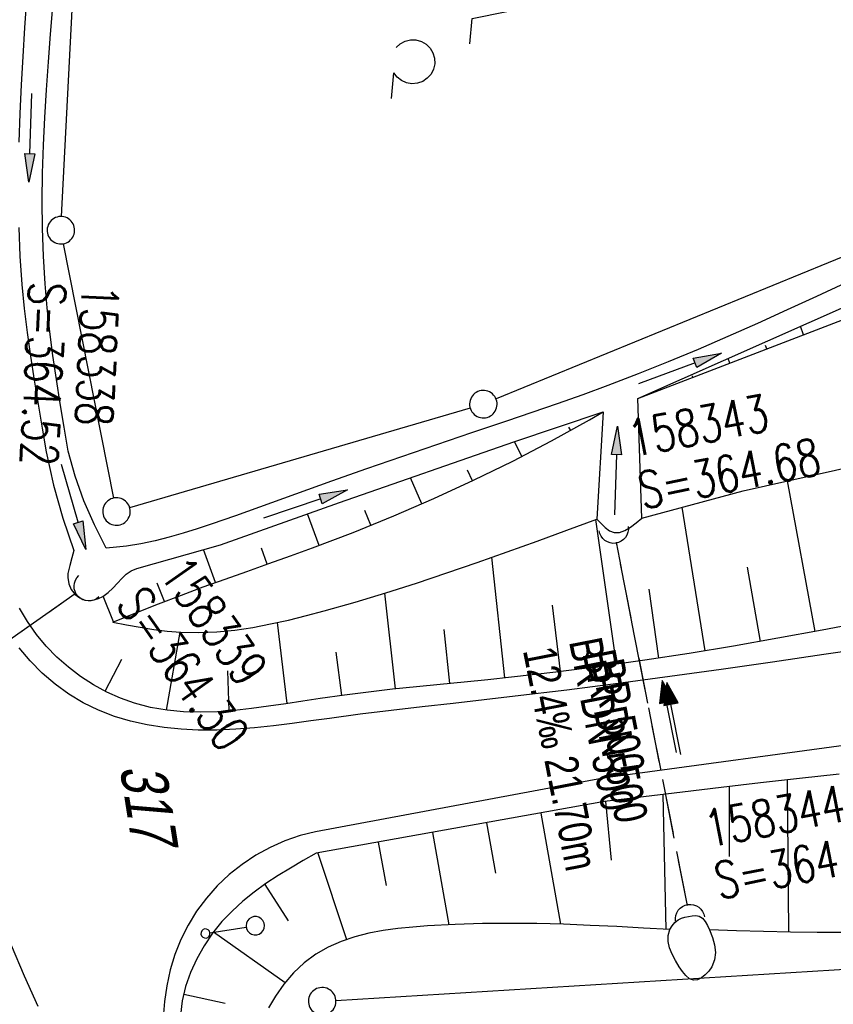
# Model space of a CAD drawing. Extents: x 510806 to 511233, y 466129 to 467087.
# Tile 18 of 35: x 510958 to 511002, y 466620 to 466674. Entities that reach past the tile are written whole.
import ezdxf

# ---------------------------------------------------------------- set-up
doc = ezdxf.new("R2010")
doc.units = 0
doc.header["$LTSCALE"] = 10
doc.header["$MEASUREMENT"] = 0
for name, pattern in [('AUSGEZOGEN', [0]), ('LT00', [0]), ('LT12', [0.4, 0.3, -0.1]), ('STRICHLINIE2', [0.375, 0.25, -0.125])]:
    doc.linetypes.add(name, pattern=pattern)
doc.layers.get('0').update_dxf_attribs({"linetype": 'LT00'})
for name, color, linetype in [('--EK_FBR', 1, 'LT00'), ('--EK_Halt-Pfeil', 4, 'LT00'), ('--EK_Haltung', 7, 'STRICHLINIE2'), ('--EK_Haltung-Text', 140, 'LT00'), ('--EK_Schacht-Text', 5, 'LT00'), ('--EL_Halt-Pfeil', 4, 'LT00'), ('--EL_Haltung', 182, 'STRICHLINIE2'), ('--EL_Haltung-Text', 182, 'LT00'), ('DFK_FLUR_NR', 250, 'LT00'), ('DFK_GZPKT', 250, 'LT00'), ('DFK_KATASTER', 250, 'LT00'), ('DFK_NUTZUNG', 250, 'LT00'), ('DL', 182, 'LT12'), ('DL_PFEIL', 201, 'LT00'), ('DL_TEXT', 182, 'LT00'), ('PFEIL', 140, 'AUSGEZOGEN'), ('V101_AFBR_BAB', 250, 'LT00'), ('V101_BOESCH', 250, 'LT00'), ('V101_BOSCHUNG', 250, 'LT00'), ('V101_GRABEN', 250, 'LT00'), ('V101_SCHILD_V', 1, 'LT00'), ('V101_UK_DURCH', 182, 'LT00')]:
    doc.layers.add(name, color=color, linetype=linetype)
doc.styles.add('Haltungsbeschriftung', font='ARIAL.TTF', dxfattribs={"width": 0.75})
doc.styles.add('schachtbeschriftung', font='romans.shx', dxfattribs={"width": 0.75, "height": 2})
doc.styles.get("Standard").update_dxf_attribs({"font": 'ARIAL.TTF'})

# ---------------------------------------------------------------- blocks, each defined once
blk = doc.blocks.new('SYMB7010')
at = {"color": 0, "linetype": 'ByBlock'}
for points in [[(-0.031408, 0.499213), (-0.093728, 0.49134), (-0.15457, 0.475719), (-0.212975, 0.452595), (-0.268021, 0.422333), (-0.31884, 0.385411), (-0.36463, 0.342411), (-0.40467, 0.29401), (-0.438329, 0.240973), (-0.465074, 0.184136), (-0.484486, 0.124395), (-0.496256, 0.062692), (-0.5002, 0)], [(0.5002, 0), (0.496256, 0.062692), (0.484485, 0.124395), (0.465074, 0.184136), (0.438329, 0.240973), (0.40467, 0.29401), (0.36463, 0.342411), (0.31884, 0.385411), (0.268021, 0.422333), (0.212975, 0.452595), (0.15457, 0.475719), (0.093728, 0.49134), (0.031408, 0.499213), (-0.031408, 0.499213)], [(-0.5002, 0), (-0.496256, -0.062692), (-0.484486, -0.124395), (-0.465075, -0.184136), (-0.438329, -0.240973), (-0.404671, -0.29401), (-0.36463, -0.342411), (-0.31884, -0.385411), (-0.268021, -0.422333), (-0.212975, -0.452595), (-0.154571, -0.475719), (-0.093728, -0.49134), (-0.031408, -0.499213), (0.031408, -0.499213)], [(0.031408, -0.499213), (0.093728, -0.491341), (0.15457, -0.475719), (0.212975, -0.452595), (0.268021, -0.422333), (0.31884, -0.385411), (0.36463, -0.342411), (0.404671, -0.294011), (0.438329, -0.240974), (0.465075, -0.184136), (0.484486, -0.124395), (0.496256, -0.062692), (0.500201, 0)]]:
    blk.add_lwpolyline(points, dxfattribs=at)
blk = doc.blocks.new('Pfreil3')
at = {"layer": 'PFEIL'}
blk.add_hatch(color=256, dxfattribs=at).paths.add_polyline_path([(-1.549, 0.273), (-1.549, -0.273), (0, 0)])
for p, q in [((-1.549, 0), (-4.831, 0)), ((-1.549, -0.273), (-1.549, 0.273)), ((-1.549, 0.273), (0, 0)), ((0, 0), (-1.549, -0.273))]:
    blk.add_line(p, q, dxfattribs=at)
blk = doc.blocks.new('SYMB0633')
at = {"color": 0, "linetype": 'ByBlock'}
for p, q in [((0.014231, 0.648982), (-0.014231, 0.648982)), ((-0.014231, 0.451018), (0.014232, 0.451018)), ((0, 0.05), (0, 0.45))]:
    blk.add_line(p, q, dxfattribs=at)
for points in [[(-0.014231, 0.648982), (-0.041542, 0.640963), (-0.065486, 0.625575), (-0.084125, 0.604064), (-0.095949, 0.578173), (-0.1, 0.55), (-0.095949, 0.521827), (-0.084125, 0.495936), (-0.065486, 0.474425), (-0.041541, 0.459037), (-0.014231, 0.451018)], [(0.1, 0.55), (0.095949, 0.578173), (0.084125, 0.604064), (0.065486, 0.625575), (0.041541, 0.640963), (0.014231, 0.648982)], [(0.014232, 0.451018), (0.041542, 0.459037), (0.065486, 0.474425), (0.084125, 0.495936), (0.095949, 0.521827), (0.1, 0.55)], [(0, 0.05), (-0.019134, 0.046194), (-0.035355, 0.035355), (-0.046194, 0.019134), (-0.05, 0)], [(-0.05, 0), (-0.046194, -0.019134), (-0.035355, -0.035355), (-0.019134, -0.046194), (0, -0.05)], [(0.05, 0), (0.046194, 0.019134), (0.035355, 0.035355), (0.019134, 0.046194), (0, 0.05)], [(0, -0.05), (0.019134, -0.046194), (0.035355, -0.035355), (0.046194, -0.019134), (0.05, 0)]]:
    blk.add_lwpolyline(points, dxfattribs=at)
blk = doc.blocks.new('SYMB1107')
at = {"color": 0, "linetype": 'ByBlock'}
for points in [[(-0.2, 0), (-0.196157, 0.039018), (-0.184776, 0.076537), (-0.166294, 0.111114), (-0.141421, 0.141421), (-0.111114, 0.166294), (-0.076537, 0.184776), (-0.039018, 0.196157), (0, 0.2)], [(0, 0.2), (0.039018, 0.196157), (0.076537, 0.184776), (0.111114, 0.166294), (0.141421, 0.141421), (0.166294, 0.111114), (0.184776, 0.076537), (0.196157, 0.039018), (0.2, 0)]]:
    blk.add_lwpolyline(points, dxfattribs=at)
blk = doc.blocks.new('SYMB0070')
at = {"color": 0, "linetype": 'ByBlock'}
for p, q in [((-0.5, 0), (0.2, 0)), ((0.5, 0), (0.2, 0.1)), ((0.2, 0.1), (0.2, 0)), ((0.468, 0), (0.21, 0.086)), ((0.21, 0.086), (0.21, -0.086)), ((0.21, -0.086), (0.468, 0)), ((0.22, -0.072), (0.437, 0)), ((0.23, -0.058), (0.405, 0)), ((0.24, -0.045), (0.374, 0)), ((0.342, 0), (0.25, 0.031)), ((0.25, 0.031), (0.25, -0.031)), ((0.25, -0.031), (0.342, 0)), ((0.26, -0.017), (0.31, 0)), ((0.27, -0.003), (0.279, 0))]:
    blk.add_line(p, q, dxfattribs=at)
for points in [[(0.2, 0), (0.2, -0.1), (0.5, 0)], [(0.437, 0), (0.22, 0.072), (0.22, -0.072)], [(0.405, 0), (0.23, 0.058), (0.23, -0.058)], [(0.374, 0), (0.24, 0.045), (0.24, -0.045)], [(0.31, 0), (0.26, 0.017), (0.26, -0.017)], [(0.279, 0), (0.27, 0.003), (0.27, -0.003)]]:
    blk.add_lwpolyline(points, dxfattribs=at)
blk = doc.blocks.new('SYMB7201')
at = {"color": 0, "linetype": 'ByBlock'}
for p, q in [((0, 0.385), (-0.11, 0.015)), ((-0.255, -0.385), (-0.115, -0.385)), ((0.445, -0.385), (0.585, -0.385))]:
    blk.add_line(p, q, dxfattribs=at)
for points in [[(0.25, 0.015), (0.11, 0.015), (0, 0.385)], [(-0.393816, -0.383308), (-0.416239, -0.362945), (-0.432849, -0.337617), (-0.442589, -0.308936), (-0.444836, -0.27873), (-0.439449, -0.248923), (-0.426769, -0.221415), (-0.407606, -0.197958), (-0.38318, -0.180047), (-0.355047, -0.168823), (-0.325, -0.165), (-0.294953, -0.168823), (-0.26682, -0.180047), (-0.242394, -0.197959), (-0.223231, -0.221415), (-0.210551, -0.248923), (-0.205164, -0.27873), (-0.207411, -0.308936), (-0.21715, -0.337617), (-0.233761, -0.362945), (-0.256184, -0.383308)], [(0.306185, -0.383308), (0.283761, -0.362945), (0.267151, -0.337617), (0.257411, -0.308936), (0.255164, -0.27873), (0.260552, -0.248923), (0.273231, -0.221415), (0.292394, -0.197958), (0.31682, -0.180047), (0.344953, -0.168823), (0.375, -0.165), (0.405047, -0.168823), (0.43318, -0.180047), (0.457606, -0.197959), (0.476769, -0.221415), (0.489449, -0.248923), (0.494836, -0.27873), (0.492589, -0.308936), (0.48285, -0.337617), (0.466239, -0.362945), (0.443816, -0.383308)]]:
    blk.add_lwpolyline(points, dxfattribs=at)

msp = doc.modelspace()

# ---------------------------------------------------------------- linework, layer by layer
at = {"layer": '--EK_FBR'}
for points in [[(511047.455, 466640.815), (511031.616, 466638.554), (511021.682, 466637.132), (511015.338, 466636.117), (511004.506, 466634.649), (510989.507, 466632.599), (510973.823, 466629.669), (510972.977, 466629.467), (510972.145, 466629.184), (510971.336, 466628.824), (510970.556, 466628.394), (510969.812, 466627.897), (510969.111, 466627.338), (510968.459, 466626.724), (510967.864, 466626.058), (510967.333, 466625.346), (510966.869, 466624.591), (510966.475, 466623.801), (510966.15, 466622.981), (510965.892, 466622.139), (510965.7, 466621.28), (510965.574, 466620.411), (510965.512, 466619.538)], [(511003.726, 466639.667), (511001.545, 466639.344), (510998.743, 466638.935), (510995.94, 466638.535), (510993.136, 466638.147), (510990.33, 466637.772), (510987.522, 466637.413), (510984.712, 466637.073), (510983.022, 466636.878), (510981.331, 466636.686), (510979.641, 466636.492), (510977.951, 466636.294), (510976.262, 466636.087), (510974.575, 466635.865), (510973.557, 466635.725), (510972.538, 466635.586), (510971.518, 466635.459), (510970.497, 466635.35), (510969.472, 466635.269), (510968.444, 466635.224), (510967.411, 466635.224), (510966.483, 466635.269), (510965.557, 466635.362), (510964.638, 466635.507), (510963.733, 466635.709), (510962.846, 466635.973), (510961.984, 466636.305), (510961.152, 466636.709), (510960.363, 466637.183), (510959.615, 466637.727), (510958.912, 466638.333), (510958.258, 466638.997), (510957.658, 466639.71)], [(510957.214, 466623.497), (510957.924, 466621.82), (510958.667, 466620.156)]]:
    msp.add_lwpolyline(points, dxfattribs=at)
at = {"layer": '--EK_Haltung'}
for p, q in [((510994.103, 466625.653), (510990.227, 466645.479)), ((510934.76, 466624.365), (510960.653, 466642.648))]:
    msp.add_line(p, q, dxfattribs=at)
at = {"layer": '--EL_Haltung'}
for p, q in [((510994.103, 466625.653), (510990.227, 466645.479)), ((510934.76, 466624.365), (510960.653, 466642.648))]:
    msp.add_line(p, q, dxfattribs=at)
at = {"layer": 'DFK_KATASTER'}
for p, q in [((510959.969, 466663.249), (510960.551, 466674.521)), ((511010.436, 466664.285), (510983.664, 466653.295)), ((510962.815, 466647.886), (510960.075, 466661.764)), ((510982.25, 466652.799), (510963.68, 466647.361)), ((510974.929, 466620.476), (511026.902, 466623.664))]:
    msp.add_line(p, q, dxfattribs=at)
at = {"layer": 'DL'}
for p, q in [((510994.103, 466625.653), (510990.227, 466645.479)), ((510934.76, 466624.365), (510960.653, 466642.648))]:
    msp.add_line(p, q, dxfattribs=at)
at = {"layer": 'V101_AFBR_BAB'}
for points in [[(511047.455, 466640.815), (511031.616, 466638.554), (511021.682, 466637.132), (511015.338, 466636.117), (511004.506, 466634.649), (510989.507, 466632.599), (510973.823, 466629.669), (510972.977, 466629.467), (510972.145, 466629.184), (510971.336, 466628.824), (510970.556, 466628.394), (510969.812, 466627.897), (510969.111, 466627.338), (510968.459, 466626.724), (510967.864, 466626.058), (510967.333, 466625.346), (510966.869, 466624.591), (510966.475, 466623.801), (510966.15, 466622.981), (510965.892, 466622.139), (510965.7, 466621.28), (510965.574, 466620.411), (510965.512, 466619.538)], [(511003.726, 466639.667), (511001.545, 466639.344), (510998.743, 466638.935), (510995.94, 466638.535), (510993.136, 466638.147), (510990.33, 466637.772), (510987.522, 466637.413), (510984.712, 466637.073), (510983.022, 466636.878), (510981.331, 466636.686), (510979.641, 466636.492), (510977.951, 466636.294), (510976.262, 466636.087), (510974.575, 466635.865), (510973.557, 466635.725), (510972.538, 466635.586), (510971.518, 466635.459), (510970.497, 466635.35), (510969.472, 466635.269), (510968.444, 466635.224), (510967.411, 466635.224), (510966.483, 466635.269), (510965.557, 466635.362), (510964.638, 466635.507), (510963.733, 466635.709), (510962.846, 466635.973), (510961.984, 466636.305), (510961.152, 466636.709), (510960.363, 466637.183), (510959.615, 466637.727), (510958.912, 466638.333), (510958.258, 466638.997), (510957.658, 466639.71)], [(510957.214, 466623.497), (510957.924, 466621.82), (510958.667, 466620.156)]]:
    msp.add_lwpolyline(points, dxfattribs=at)
at = {"layer": 'V101_BOESCH'}
for points in [[(510991.389, 466653.311), (511003.261, 466657.884), (511013.432, 466662.34), (511015.371, 466662.914), (511020.533, 466664.917), (511022.734, 466665.742), (511023.006, 466665.861), (511023.275, 466665.999), (511023.546, 466666.134), (511023.821, 466666.246), (511024.104, 466666.315), (511024.398, 466666.32), (511024.619, 466666.272), (511024.821, 466666.181), (511024.981, 466666.048), (511025.089, 466665.849), (511025.134, 466665.612), (511025.141, 466665.354), (511025.137, 466665.09), (511025.148, 466664.837), (511026.098, 466656.192), (511026.414, 466653.863)], [(510991.611, 466646.789), (510997.146, 466648.287), (511004.776, 466649.997), (511014.214, 466652.64), (511021.755, 466654.262), (511022.223, 466654.361), (511022.696, 466654.449), (511023.17, 466654.514), (511023.644, 466654.547), (511024.114, 466654.534), (511024.582, 466654.469), (511025.045, 466654.358), (511025.503, 466654.212), (511025.959, 466654.043), (511026.414, 466653.863)], [(510962.768, 466641.113), (510964.014, 466641.616), (510965.261, 466642.112), (510966.514, 466642.596), (510967.698, 466643.037), (510968.887, 466643.466), (510970.078, 466643.888), (510971.271, 466644.309), (510972.462, 466644.733), (510973.65, 466645.166), (510975.875, 466646.016), (510978.082, 466646.914), (510980.269, 466647.862), (510982.433, 466648.86), (510984.572, 466649.908), (510986.685, 466651.008), (510988.768, 466652.16), (510989.512, 466652.587)], [(510962.768, 466641.113), (510963.509, 466640.972), (510964.25, 466640.839), (510964.991, 466640.722), (510965.733, 466640.629), (510966.475, 466640.569), (510967.454, 466640.548), (510968.435, 466640.59), (510969.415, 466640.687), (510970.394, 466640.831), (510971.371, 466641.016), (510972.346, 466641.232), (510973.317, 466641.473), (510974.283, 466641.732), (510975.979, 466642.213), (510977.659, 466642.721), (510979.327, 466643.252), (510980.983, 466643.803), (510982.63, 466644.37), (510984.269, 466644.951), (510985.903, 466645.541), (510987.532, 466646.138), (510989.16, 466646.738)], [(511002.881, 466640.956), (511001.453, 466640.683), (510999.036, 466640.237), (510996.616, 466639.812), (510994.194, 466639.412), (510991.771, 466639.039), (510989.348, 466638.696), (510986.927, 466638.384), (510984.509, 466638.107), (510983.213, 466637.973), (510981.918, 466637.844), (510980.62, 466637.718), (510979.32, 466637.588), (510978.016, 466637.451), (510976.707, 466637.303), (510975.391, 466637.138), (510974.067, 466636.953), (510973.134, 466636.811), (510972.198, 466636.665), (510971.261, 466636.525), (510970.325, 466636.399), (510969.392, 466636.297), (510968.463, 466636.228), (510967.54, 466636.201), (510966.625, 466636.224), (510965.719, 466636.307), (510964.826, 466636.459), (510963.945, 466636.689), (510963.178, 466636.963), (510962.428, 466637.301), (510961.701, 466637.699), (510961.002, 466638.152), (510960.338, 466638.658), (510959.713, 466639.211), (510959.133, 466639.808), (510958.604, 466640.444), (510958.11, 466641.145), (510957.672, 466641.879)], [(511002.373, 466632.82), (511000.223, 466632.585), (510998.083, 466632.343), (510995.952, 466632.094), (510993.827, 466631.84), (510991.705, 466631.584), (510989.586, 466631.325), (510973.849, 466628.503), (510973.152, 466628.106), (510972.461, 466627.701), (510971.78, 466627.284), (510971.114, 466626.847), (510970.47, 466626.384), (510969.852, 466625.889), (510969.265, 466625.355), (510968.715, 466624.775), (510968.204, 466624.14), (510967.742, 466623.461), (510967.339, 466622.745), (510967, 466621.999), (510966.734, 466621.231), (510966.549, 466620.45), (510966.451, 466619.663)], [(510993.151, 466624.341), (510991.703, 466624.424), (510990.254, 466624.503), (510988.801, 466624.573), (510987.344, 466624.629), (510985.88, 466624.666), (510984.408, 466624.681), (510982.927, 466624.668), (510981.434, 466624.624), (510979.928, 466624.543), (510979.118, 466624.482), (510978.31, 466624.4), (510977.51, 466624.289), (510976.724, 466624.14), (510975.957, 466623.945), (510975.217, 466623.694), (510974.509, 466623.38), (510973.839, 466622.992), (510973.206, 466622.521), (510972.623, 466621.977), (510972.095, 466621.37), (510971.629, 466620.711), (510971.258, 466620.068)], [(511002.645, 466624.18), (511001.183, 466624.175), (510999.717, 466624.194), (510998.25, 466624.231), (510996.78, 466624.279), (510995.311, 466624.333)]]:
    msp.add_lwpolyline(points, dxfattribs=at)
at = {"layer": 'V101_BOSCHUNG'}
for p, q in [((511000.439, 466656.797), (511000.261, 466657.259)), ((510998.428, 466656.022), (510998.359, 466656.202)), ((510996.417, 466655.247), (510996.318, 466655.505)), ((510994.406, 466654.473), (510994.376, 466654.55)), ((510992.395, 466653.698), (510992.375, 466653.75)), ((510987.735, 466651.581), (510987.642, 466651.753)), ((510985.078, 466650.165), (510984.674, 466650.959)), ((510982.373, 466648.832), (510982.101, 466649.402)), ((510979.623, 466647.577), (510979.002, 466648.989)), ((511001.078, 466640.613), (510999.555, 466648.827)), ((510976.836, 466646.4), (510976.511, 466647.205)), ((510995.075, 466639.555), (510993.811, 466647.385)), ((510974.017, 466645.303), (510973.379, 466647.023)), ((510990.231, 466638.818), (510989.11, 466646.72)), ((510968.364, 466643.278), (510967.71, 466645.078)), ((510971.186, 466644.279), (510970.874, 466645.151)), ((510984.146, 466638.069), (510983.44, 466644.655)), ((510998.091, 466640.068), (510997.378, 466644.113)), ((510965.572, 466642.234), (510965.185, 466643.244)), ((510992.538, 466639.155), (510992.007, 466642.913)), ((510962.799, 466641.126), (510962.232, 466642.527)), ((510978.176, 466637.469), (510977.604, 466642.704)), ((510987.184, 466638.416), (510986.737, 466642.049)), ((510972.266, 466636.675), (510971.738, 466641.094)), ((510965.696, 466636.311), (510966.444, 466640.571)), ((510981.138, 466637.768), (510980.841, 466640.711)), ((510975.25, 466637.119), (510974.945, 466639.475)), ((510962.341, 466637.345), (510963.246, 466639.1)), ((510969.113, 466636.273), (510969.035, 466638.455)), ((510999.633, 466624.195), (510999.559, 466632.51)), ((510992.761, 466631.71), (510992.92, 466624.353)), ((510996.405, 466628.327), (510996.404, 466632.146)), ((510989.639, 466631.332), (510989.939, 466628.121)), ((510986.098, 466630.7), (510987.188, 466624.633)), ((510983.145, 466630.17), (510983.638, 466627.425)), ((510980.192, 466629.641), (510981.096, 466624.609)), ((510977.239, 466629.111), (510977.665, 466626.742)), ((510973.935, 466628.519), (510975.499, 466623.797)), ((510971.05, 466626.803), (510972.318, 466624.81)), ((510968.258, 466624.212), (510972.16, 466621.451)), ((510966.627, 466620.82), (510968.887, 466620.332))]:
    msp.add_line(p, q, dxfattribs=at)
at = {"layer": 'V101_GRABEN'}
for points in [[(510981.642, 466755.217), (510974.83, 466738.784), (510966.971, 466716.904), (510961.889, 466699.824), (510960.288, 466693.302), (510959.917, 466691.679), (510959.593, 466690.047), (510959.313, 466688.407), (510959.071, 466686.759), (510958.862, 466685.106), (510958.683, 466683.448), (510958.527, 466681.785), (510958.39, 466680.118), (510958.268, 466678.449), (510958.155, 466676.778), (510958.046, 466675.106), (510957.946, 466673.545), (510957.851, 466671.985), (510957.764, 466670.425), (510957.691, 466668.865), (510957.637, 466667.307)], [(511002.751, 466659.625), (511001.144, 466658.885), (510999.535, 466658.149), (510997.923, 466657.42), (510996.306, 466656.703), (510994.684, 466656.001), (510993.054, 466655.318), (510991.415, 466654.659), (510989.765, 466654.026), (510988.389, 466653.524), (510987.006, 466653.037), (510985.62, 466652.561), (510984.231, 466652.091), (510982.319, 466651.444), (510980.408, 466650.796), (510978.499, 466650.141), (510976.594, 466649.478), (510974.695, 466648.804), (510973.384, 466648.33), (510972.075, 466647.854), (510970.763, 466647.381), (510969.447, 466646.914), (510968.124, 466646.46), (510967.366, 466646.209), (510966.605, 466645.97), (510965.839, 466645.749), (510965.067, 466645.554), (510964.29, 466645.39), (510963.507, 466645.265), (510962.954, 466645.201), (510962.4, 466645.148), (510961.754, 466646.42), (510961.19, 466647.731), (510960.711, 466649.075), (510960.32, 466650.447), (510960.103, 466651.749), (510959.89, 466653.052), (510959.687, 466654.355), (510959.499, 466655.659), (510959.331, 466656.965), (510959.186, 466658.271), (510959.071, 466659.58), (510958.98, 466661.088), (510958.929, 466662.597), (510958.915, 466664.109), (510958.934, 466665.622), (510958.981, 466667.137), (510959.053, 466668.652), (510959.144, 466670.168), (510959.252, 466671.684), (510959.371, 466673.199), (510959.498, 466674.714)], [(510957.632, 466662.644), (510957.699, 466661.094), (510957.807, 466659.546), (510957.934, 466658.236), (510958.09, 466656.928), (510958.27, 466655.622), (510958.469, 466654.317), (510958.682, 466653.012), (510958.905, 466651.709), (510959.132, 466650.405), (510959.529, 466648.587), (510960.03, 466646.794), (510960.634, 466645.034), (510960.528, 466644.625), (510960.419, 466644.215), (510960.36, 466643.994), (510960.316, 466643.771), (510960.3, 466643.547), (510960.354, 466643.214), (510960.493, 466642.9), (510960.705, 466642.627), (510960.955, 466642.434), (510961.242, 466642.318), (510961.49, 466642.293), (510961.743, 466642.325), (510961.99, 466642.404), (510962.225, 466642.522), (510962.512, 466642.731), (510962.77, 466642.975), (510963.011, 466643.235), (510963.249, 466643.493), (510963.497, 466643.727), (510963.769, 466643.92), (510964.076, 466644.051), (510968.639, 466645.34), (510975.119, 466647.64), (510984.637, 466650.946), (510989.512, 466652.587), (510989.16, 466646.738)], [(510991.611, 466646.789), (510991.389, 466653.311), (511003.153, 466658.546)], [(510989.16, 466646.738), (510989.39, 466646.495), (510989.623, 466646.277), (510989.859, 466646.107), (510990.103, 466646.012), (510990.39, 466646.014), (510990.687, 466646.118), (510990.991, 466646.299), (510991.3, 466646.531), (510991.611, 466646.789)], [(510994.735, 466625.068), (510994.921, 466624.958), (510995.073, 466624.785), (510995.2, 466624.569), (510995.311, 466624.333), (510995.474, 466623.916), (510995.588, 466623.502), (510995.632, 466623.093), (510995.585, 466622.692), (510995.425, 466622.3), (510995.27, 466622.073), (510995.079, 466621.868), (510994.867, 466621.706), (510994.646, 466621.605), (510994.43, 466621.583), (510994.211, 466621.663), (510994.011, 466621.83), (510993.826, 466622.057), (510993.653, 466622.314), (510993.444, 466622.66), (510993.266, 466623.007), (510993.132, 466623.351), (510993.059, 466623.691), (510993.06, 466624.022), (510993.151, 466624.341), (510993.265, 466624.543), (510993.418, 466624.723), (510993.6, 466624.869), (510993.774, 466624.958), (510993.962, 466625.02), (510994.161, 466625.064), (510994.36, 466625.095), (510994.555, 466625.102), (510994.735, 466625.068)]]:
    msp.add_lwpolyline(points, dxfattribs=at)

# ---------------------------------------------------------------- block references
at = {"layer": '--EK_Halt-Pfeil', "xscale": 3.999999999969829, "yscale": 4, "zscale": 4, "rotation": 101.0634199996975}
msp.add_blockref('SYMB0070', (510993.357, 466635.856), dxfattribs=at)
at = {"layer": '--EL_Halt-Pfeil', "xscale": 3.999999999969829, "yscale": 4, "zscale": 4, "rotation": 101.0634199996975}
msp.add_blockref('SYMB0070', (510993.117, 466635.961), dxfattribs=at)
at = {"layer": 'DFK_GZPKT', "xscale": 1.500000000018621, "yscale": 1.5, "zscale": 1.5, "rotation": 264.7377099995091}
for p in [(510959.93, 466662.5), (510982.97, 466653.01), (510962.96, 466647.15), (510974.18, 466620.43)]:
    msp.add_blockref('SYMB7010', p, dxfattribs=at)
at = {"layer": 'DFK_NUTZUNG', "xscale": 9.999999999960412, "yscale": 10, "zscale": 10, "rotation": 264.7377000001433}
msp.add_blockref('SYMB7201', (510982.307, 466675.165), dxfattribs=at)
at = {"layer": 'DL_PFEIL', "xscale": 3.999999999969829, "yscale": 4, "zscale": 4, "rotation": 101.0634199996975}
msp.add_blockref('SYMB0070', (510993.117, 466635.961), dxfattribs=at)
at = {"layer": 'PFEIL'}
for p, rotation in [((510958.19, 466665.127), 268.2342237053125), ((510995.968, 466655.798), 20.38058445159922), ((510990.287, 466651.805), 88.09195830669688), ((510961.299, 466645.074), 286.0134681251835), ((510975.568, 466648.331), 18.50440599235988)]:
    msp.add_blockref('Pfreil3', p, dxfattribs=dict(at, rotation=rotation))
at = {"layer": 'V101_SCHILD_V', "xscale": 5.000000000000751, "yscale": 5, "zscale": 5, "rotation": 278.901909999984}
msp.add_blockref('SYMB0633', (510967.815, 466624.127), dxfattribs=at)
at = {"layer": 'V101_UK_DURCH', "yscale": 4, "zscale": 4}
for p, xscale, rotation in [((510990.083, 466646.215), 4.000000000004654, 188.2377413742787), ((510961.449, 466643.072), 4.00000000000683, 133.271777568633), ((510994.247, 466624.917), 4.00000000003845, 8.45497426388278)]:
    msp.add_blockref('SYMB1107', p, dxfattribs=dict(at, xscale=xscale, rotation=rotation))

# ---------------------------------------------------------------- texts
at = {"layer": '--EK_Haltung-Text', "style": 'Haltungsbeschriftung', "width": 0.75}
for s, p in [('BR DN 500', (510987.637, 466640.063)), ('12.4‰ 21.70m', (510985.125, 466639.571))]:
    msp.add_text(s, height=1.8, rotation=-78.9366, dxfattribs=at).set_placement(p)
at = {"layer": '--EK_Schacht-Text', "style": 'schachtbeschriftung', "width": 0.75}
for s, rotation, p in [('S=364.52', -92.7067, (510958.208, 466659.717)), ('158338', -92.7067, (510961.085, 466659.581)), ('158343', 11.0634, (510991.104, 466650.113)), ('S=364.68', 11.0634, (510991.656, 466647.287)), ('158339', -54.7773, (510965.241, 466643.744)), ('S=364.30', -54.7773, (510962.888, 466642.083)), ('158344', 11.0634, (510995.268, 466628.815)), ('S=364.95', 11.0634, (510995.821, 466625.989))]:
    msp.add_text(s, height=2, rotation=rotation, dxfattribs=at).set_placement(p)
at = {"layer": '--EL_Haltung-Text', "style": 'Haltungsbeschriftung', "width": 0.75}
msp.add_text('BR DN 500', height=1.8, rotation=-78.9366, dxfattribs=at).set_placement((510988.382, 466639.408))
at = {"layer": 'DFK_FLUR_NR', "oblique": 13.754, "width": 0.75}
msp.add_text('317', height=2.5, rotation=278.9019, dxfattribs=at).set_placement((510963.131, 466633.226))
at = {"layer": 'DL_TEXT', "style": 'Haltungsbeschriftung', "width": 0.75}
msp.add_text('BR 500', height=1.8, rotation=-78.9366, dxfattribs=at).set_placement((510988.844, 466638.905))

doc.saveas('drawing.dxf')
